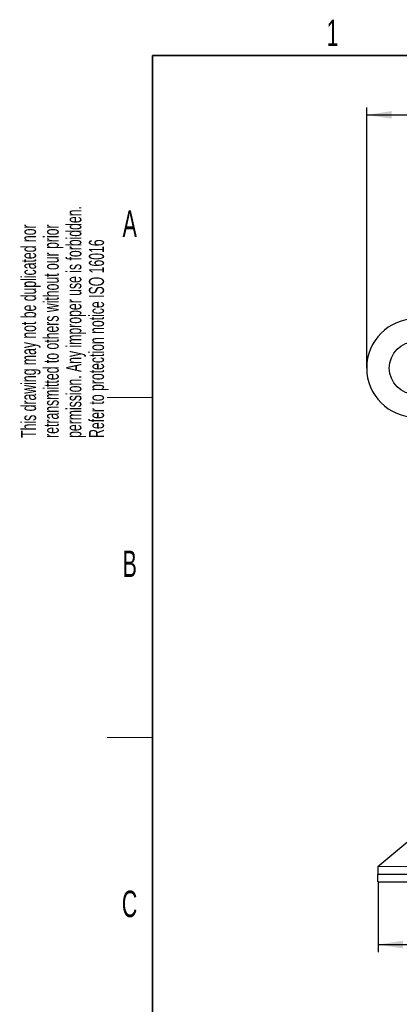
# Model space of a CAD drawing. Header units: millimetres. Extents: x 5 to 418, y 2 to 292.
# Tile 7 of 31: x 8 to 59, y 157 to 287. Entities that reach past the tile are written whole.
import ezdxf

# ---------------------------------------------------------------- set-up
doc = ezdxf.new("R2010")
doc.units = ezdxf.units.MM
doc.layers.add('SLD-0', color=7, linetype='Continuous')
doc.styles.add('SLDTEXTSTYLE0', font='TXT', dxfattribs={"width": 0.605})
doc.dimstyles.new('SLDDIMSTYLE0', dxfattribs={"dimtxt": 3.5, "dimasz": 3.302, "dimexe": 0, "dimexo": 0.0625, "dimgap": 0.875, "dimtad": 1, "dimlfac": 5, "dimrnd": 1e-09, "dimzin": 12, "dimdsep": 46, "dimtxsty": 'SLDTEXTSTYLE0', "dimsah": 1, "dimcen": 0.09, "dimadec": 0, "dimazin": 3, "dimtfac": 1, "dimtofl": 0, "dimtmove": 0, "dimatfit": 3, "dimfxl": 1, "dimfrac": 2, "dimtolj": 1, "dimtzin": 12, "dimarcsym": 0})

# ---------------------------------------------------------------- blocks, each defined once
blk = doc.blocks.new('_D')
at = {"layer": 'SLD-0', "color": 7}
for p, q in [((55.87, 173.17), (55.87, 163.86)), ((151.87, 173.17), (151.87, 163.86)), ((55.87, 164.86), (151.87, 164.86))]:
    blk.add_line(p, q, dxfattribs=at)
for points in [[(55.87, 164.86), (59.17, 164.36), (59.17, 165.37)], [(151.87, 164.86), (148.56, 165.37), (148.56, 164.36)]]:
    blk.add_solid(points, dxfattribs=at)
at = {"layer": 'SLD-0', "color": 7, "insert": (99.86, 169.38), "char_height": 3.5, "attachment_point": 1, "style": 'SLDTEXTSTYLE0'}
blk.add_mtext('480', dxfattribs=at)
blk = doc.blocks.new('_D_2')
at = {"layer": 'SLD-0', "color": 7}
for p, q in [((54.37, 241.15), (54.37, 275.64)), ((153.37, 241.15), (153.37, 275.64)), ((54.37, 274.64), (153.37, 274.64))]:
    blk.add_line(p, q, dxfattribs=at)
for points in [[(54.37, 274.64), (57.67, 274.14), (57.67, 275.15)], [(153.37, 274.64), (150.06, 275.15), (150.06, 274.14)]]:
    blk.add_solid(points, dxfattribs=at)
at = {"layer": 'SLD-0', "color": 7, "insert": (99.86, 279.16), "char_height": 3.5, "attachment_point": 1, "style": 'SLDTEXTSTYLE0'}
blk.add_mtext('495', dxfattribs=at)

msp = doc.modelspace()

# ---------------------------------------------------------------- linework, layer by layer
at = {"color": 7, "linetype": 'Continuous', "lineweight": 25}
for p, q in [((55.8666, 175.1731), (68.8666, 186.1731)), ((55.8666, 175.1731), (55.8666, 174.1731)), ((55.8666, 173.1731), (55.8666, 174.1731)), ((55.8666, 174.1731), (151.8666, 174.1731)), ((55.8666, 173.1731), (151.8666, 173.1731))]:
    msp.add_line(p, q, dxfattribs=at)
at = {"color": 7, "linetype": 'Continuous', "lineweight": 18}
msp.add_line((55.8666, 175.1731), (151.8666, 175.1731), dxfattribs=at)
at = {"color": 7, "linetype": 'Continuous', "lineweight": 25}
msp.add_circle((60.8666, 241.1531), 3.5, dxfattribs=at)
msp.add_arc((60.8666, 241.1531), 6.5, 90, 270, dxfattribs=at)
at = {"layer": 'SLD-0', "lineweight": 35}
for p, q in [((408, 282.5), (26, 282.5)), ((26, 282.5), (26, 12))]:
    msp.add_line(p, q, dxfattribs=at)
at = {"layer": 'SLD-0', "lineweight": 18}
for p, q in [((20, 237.25), (26, 237.25)), ((20, 192.25), (26, 192.25))]:
    msp.add_line(p, q, dxfattribs=at)

# ---------------------------------------------------------------- texts
at = {"layer": 'SLD-0', "char_height": 3.5, "attachment_point": 2, "style": 'SLDTEXTSTYLE0'}
for s, insert in [('1', (49.8527, 287.243)), ('A', (22.9816, 262.0011)), ('B', (22.9816, 217.0011)), ('C', (22.9597, 172.0011))]:
    msp.add_mtext(s, dxfattribs=dict(at, insert=insert))
at = {"layer": 'SLD-0', "char_height": 2, "attachment_point": 1, "rotation": 90, "style": 'SLDTEXTSTYLE0'}
for s, insert in [('permission. Any improper use is forbidden.', (14.5783, 231.9088)), ('retransmitted to others without our prior', (11.5783, 231.9088)), ('This drawing may not be duplicated nor', (8.5783, 231.9088)), ('Refer to protection notice ISO 16016', (17.5783, 231.9088))]:
    msp.add_mtext(s, dxfattribs=dict(at, insert=insert))

# ---------------------------------------------------------------- dimensions: what is measured, and where the dimension line sits
at = {"layer": 'SLD-0', "color": 7}
for base, p1, p2, picture, middle in [((153.3666, 274.6447), (54.3666, 241.1531), (153.3666, 241.1531), '_D_2', (103.8666, 274.6447)), ((151.8666, 164.8641), (55.8666, 173.1731), (151.8666, 173.1731), '_D', (103.8666, 164.8641))]:
    dim = msp.add_linear_dim(base=base, p1=p1, p2=p2, dimstyle='SLDDIMSTYLE0', dxfattribs=at)
    dim.commit()
    dim.dimension.update_dxf_attribs({"geometry": picture, "text_midpoint": middle, "dimtype": 160})

doc.saveas('drawing.dxf')
